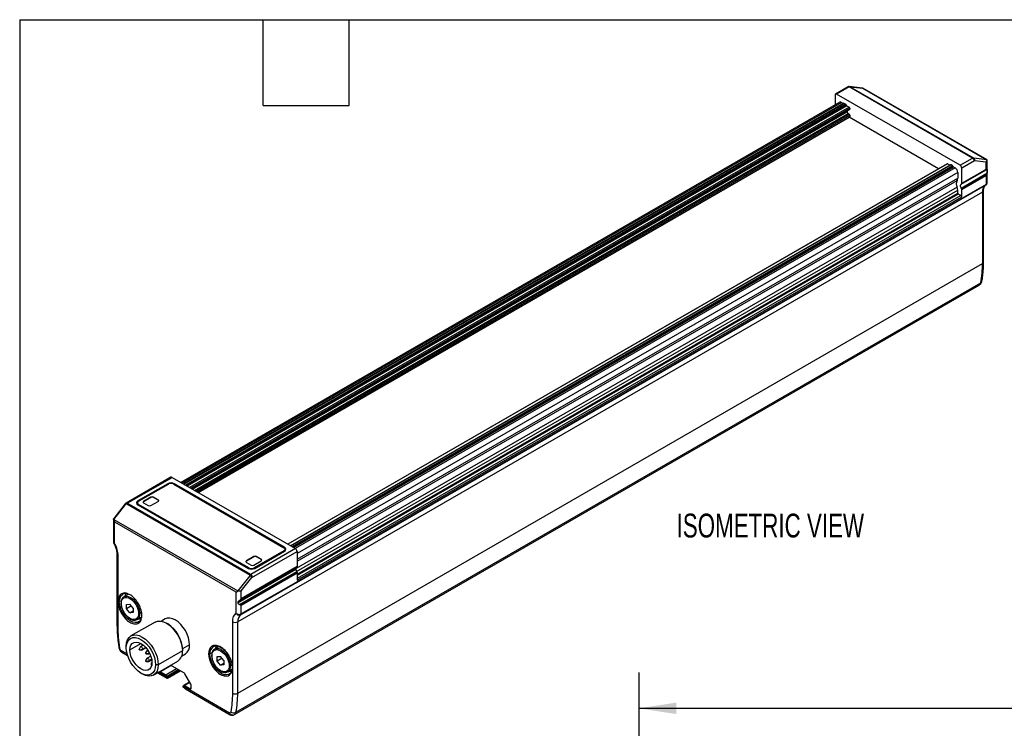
# Model space of a CAD drawing. Header units: millimetres. Extents: x 32 to 1365, y 32 to 1048.
# Tile 3 of 7: x 32 to 468, y 733 to 1048. Entities that reach past the tile are written whole.
import ezdxf

# ---------------------------------------------------------------- set-up
doc = ezdxf.new("R2010")
doc.units = ezdxf.units.MM
doc.header["$LTSCALE"] = 5
doc.layers.add('DIMENSIONS', color=140, linetype='Continuous', lineweight=25)
doc.layers.add('TEXT', color=140, linetype='Continuous', lineweight=25)
doc.styles.add('SLDTEXTSTYLE0', font='TXT', dxfattribs={"width": 0.7})
doc.dimstyles.new('SLDDIMSTYLE3', dxfattribs={"dimtxt": 10.790039, "dimasz": 16.51, "dimexe": 0, "dimexo": 0.0625, "dimgap": 2.69751, "dimtad": 0, "dimtih": 1, "dimtoh": 1, "dimlfac": 0.4, "dimrnd": 1e-09, "dimzin": 12, "dimdsep": 46, "dimtxsty": 'SLDTEXTSTYLE0', "dimsah": 1, "dimcen": 0.09, "dimadec": 0, "dimazin": 3, "dimtfac": 1, "dimtofl": 0, "dimtmove": 0, "dimatfit": 3, "dimfxl": 0, "dimfrac": 2, "dimtolj": 1, "dimtzin": 12, "dimarcsym": 0})

# ---------------------------------------------------------------- blocks, each defined once
blk = doc.blocks.new('_D_4')
at = {"layer": 'DIMENSIONS'}
for p, q in [((306.3, 584.29), (306.3, 758.06)), ((1043.95, 627.58), (1043.95, 758.06)), ((306.3, 742.18), (661.84, 742.18)), ((676.46, 742.18), (672.83, 742.18)), ((672.83, 742.18), (672.83, 725.03)), ((717.5, 742.18), (721.12, 742.18)), ((721.12, 742.18), (721.12, 725.03)), ((1043.95, 742.18), (732.12, 742.18)), ((672.83, 725.03), (676.46, 725.03)), ((721.12, 725.03), (717.5, 725.03))]:
    blk.add_line(p, q, dxfattribs=at)
for points in [[(306.3, 742.18), (322.81, 739.64), (322.81, 744.72)], [(1043.95, 742.18), (1027.44, 744.72), (1027.44, 739.64)]]:
    blk.add_solid(points, dxfattribs=at)
at = {"layer": 'DIMENSIONS', "char_height": 10.583, "attachment_point": 1, "style": 'SLDTEXTSTYLE0'}
for s, insert in [('295.1', (676.46, 758.24)), ('11.62', (676.46, 738.68))]:
    blk.add_mtext(s, dxfattribs=dict(at, insert=insert))

msp = doc.modelspace()

# ---------------------------------------------------------------- linework, layer by layer
for p, q in [((398.953, 1017.968), (393.408, 1014.767)), ((399.396, 1017.886), (393.908, 1014.718)), ((454.115, 986.297), (399.396, 1017.886)), ((405.349, 1017.41), (399.52, 1018.084)), ((454.418, 986.375), (399.699, 1017.964)), ((399.777, 1018.009), (405.466, 1017.351)), ((405.466, 1017.351), (460.42, 985.627)), ((460.624, 985.538), (405.489, 1017.367)), ((393.201, 1014.309), (393.201, 1009.886)), ((448.627, 983.129), (393.908, 1014.718)), ((395.273, 1011.082), (103.112, 842.421)), ((103.6, 842.139), (396.106, 1010.999)), ((396.817, 1010.588), (104.311, 841.728)), ((397.059, 1010.641), (104.386, 841.685)), ((104.484, 841.629), (397.226, 1010.625)), ((397.933, 1010.217), (105.191, 841.22)), ((105.596, 840.987), (398.161, 1009.881)), ((398.389, 1009.545), (106.001, 840.753)), ((399.465, 1008.924), (107.077, 840.132)), ((107.548, 839.86), (399.701, 1008.516)), ((396.106, 1010.999), (396.817, 1010.588)), ((397.226, 1010.625), (397.933, 1010.217)), ((398.389, 1009.545), (399.465, 1008.924)), ((399.701, 1008.516), (399.701, 1007.971)), ((399.701, 1007.971), (108.02, 839.587)), ((108.117, 839.531), (399.632, 1007.819)), ((108.373, 839.383), (398.522, 1006.883)), ((109.316, 838.839), (398.993, 1006.066)), ((399.465, 1005.794), (109.788, 838.567)), ((110.259, 838.295), (399.701, 1005.386)), ((399.701, 1004.69), (110.862, 837.947)), ((110.959, 837.89), (399.632, 1004.537)), ((398.522, 1007.178), (398.522, 1006.883)), ((398.993, 1006.066), (399.465, 1005.794)), ((439.082, 981.562), (399.458, 1004.437)), ((399.701, 1005.386), (399.701, 1004.69)), ((442.903, 983.768), (150.584, 815.016)), ((443.07, 983.751), (150.682, 814.959)), ((151.757, 814.338), (444.145, 983.13)), ((444.435, 983.292), (151.762, 814.335)), ((444.602, 983.275), (151.86, 814.279)), ((445.309, 982.867), (152.567, 813.871)), ((152.889, 813.685), (445.513, 982.613)), ((445.717, 982.359), (153.211, 813.499)), ((444.145, 983.13), (443.07, 983.751)), ((444.145, 983.13), (444.151, 983.127)), ((445.309, 982.867), (444.602, 983.275)), ((446.429, 981.949), (445.717, 982.359)), ((448.627, 983.129), (454.115, 986.297)), ((455.017, 985.186), (449.334, 981.905)), ((460.42, 985.627), (454.731, 986.285)), ((460.117, 984.597), (455.017, 985.186)), ((460.117, 981.352), (460.117, 984.597)), ((460.605, 981.244), (460.605, 985.417)), ((446.429, 981.949), (153.922, 813.088)), ((447.607, 979.907), (154.706, 810.819)), ((447.607, 979.907), (447.607, 977.393)), ((449.176, 974.755), (460.548, 981.32)), ((460.548, 979.469), (449.176, 972.905)), ((449.19, 972.879), (460.537, 979.429)), ((460.521, 979.375), (449.208, 972.844)), ((460.512, 979.347), (449.217, 972.826)), ((460.505, 979.325), (449.223, 972.812)), ((460.217, 981.33), (449.329, 975.045)), ((449.33, 975.057), (460.203, 981.333)), ((449.332, 975.072), (460.184, 981.337)), ((449.333, 975.103), (460.146, 981.345)), ((449.334, 975.127), (449.334, 981.905)), ((449.334, 975.127), (460.117, 981.352)), ((449.334, 972.351), (460.117, 978.576)), ((460.117, 978.576), (460.117, 974.674)), ((460.203, 981.333), (460.184, 981.337)), ((460.217, 981.33), (460.203, 981.333)), ((460.505, 979.325), (460.512, 979.347)), ((460.512, 979.347), (460.521, 979.375)), ((460.521, 979.375), (460.537, 979.429)), ((460.605, 975.347), (460.605, 981.244)), ((447.316, 973.37), (154.26, 804.192)), ((154.706, 808.304), (447.607, 977.393)), ((154.706, 807.518), (447.316, 976.438)), ((449.164, 968.068), (459.947, 974.293)), ((449.33, 975.057), (449.329, 975.045)), ((449.332, 975.072), (449.33, 975.057)), ((449.333, 975.103), (449.332, 975.072)), ((460.117, 974.674), (449.334, 968.448)), ((458.567, 971.197), (128.407, 780.599)), ((154.516, 802.881), (447.607, 972.079)), ((154.706, 801.701), (447.607, 970.789)), ((447.843, 970.381), (154.706, 801.157)), ((448.98, 969.724), (154.706, 799.844)), ((154.706, 799.027), (449.334, 969.112)), ((447.607, 970.789), (447.607, 972.079)), ((448.98, 969.724), (447.843, 970.381)), ((449.19, 972.879), (449.208, 972.844)), ((449.208, 972.844), (449.217, 972.826)), ((449.217, 972.826), (449.223, 972.812)), ((449.334, 969.112), (449.334, 972.351)), ((458.567, 971.197), (458.567, 939.488)), ((459.055, 940.168), (459.055, 971.877)), ((154.537, 797.983), (449.164, 968.068)), ((449.334, 968.448), (154.706, 798.363)), ((128.407, 748.89), (458.567, 939.488)), ((126.975, 739.403), (457.135, 930)), ((127.617, 740.407), (457.777, 931.004)), ((98.78, 844.682), (78.908, 833.21)), ((79.466, 833.194), (99.28, 844.633)), ((99.28, 844.633), (153.999, 813.044)), ((97.359, 841.856), (84.112, 834.209)), ((84.407, 834.039), (97.653, 841.686)), ((97.359, 841.856), (97.359, 841.516)), ((100.01, 841.686), (148.895, 813.465)), ((149.19, 813.636), (100.305, 841.856)), ((100.305, 841.856), (100.305, 841.516)), ((84.112, 834.209), (84.112, 833.809)), ((89.922, 835.862), (86.67, 833.985)), ((89.922, 835.726), (86.67, 833.848)), ((86.67, 833.985), (86.67, 833.848)), ((89.922, 835.862), (89.922, 835.726)), ((89.922, 832.107), (93.175, 833.985)), ((93.175, 834.665), (91.101, 835.862)), ((91.101, 835.726), (91.101, 835.862)), ((93.175, 834.529), (91.101, 835.726)), ((93.175, 834.665), (93.175, 834.529)), ((78.497, 832.848), (73.435, 826.418)), ((73.521, 825.974), (78.849, 832.741)), ((79.163, 832.922), (133.881, 801.333)), ((134.185, 801.605), (79.466, 833.194)), ((83.919, 833.359), (83.919, 832.678)), ((83.92, 832.636), (83.919, 832.678)), ((84.112, 832.508), (132.997, 804.288)), ((133.291, 804.458), (84.407, 832.678)), ((84.407, 832.338), (84.407, 832.678)), ((86.67, 833.304), (88.744, 832.107)), ((73.336, 826.125), (73.336, 821.68)), ((73.521, 825.974), (128.475, 794.25)), ((73.825, 824.885), (127.6, 793.841)), ((73.825, 815.39), (73.825, 824.885)), ((73.336, 820.492), (73.336, 815.794)), ((153.999, 813.044), (134.185, 801.605)), ((148.895, 812.105), (135.648, 804.458)), ((135.943, 804.288), (149.19, 811.935)), ((148.895, 812.105), (148.895, 811.765)), ((149.19, 813.636), (149.19, 813.235)), ((149.383, 812.105), (149.381, 812.062)), ((149.383, 812.105), (149.383, 812.785)), ((74.886, 810.534), (74.886, 778.825)), ((75.374, 790.419), (75.374, 809.854)), ((135.554, 809.519), (132.301, 807.642)), ((135.554, 809.383), (132.301, 807.506)), ((132.301, 807.642), (132.301, 807.506)), ((134.695, 800.268), (154.706, 811.82)), ((135.554, 809.519), (135.554, 809.383)), ((135.554, 805.764), (138.807, 807.642)), ((138.807, 808.322), (136.733, 809.519)), ((136.733, 809.383), (136.733, 809.519)), ((138.807, 808.186), (136.733, 809.383)), ((138.807, 808.322), (138.807, 808.186)), ((154.706, 811.82), (154.706, 805.042)), ((128.543, 789.095), (154.234, 803.926)), ((154.549, 804.67), (129.212, 790.044)), ((154.701, 804.96), (129.848, 790.612)), ((154.702, 804.972), (129.864, 790.633)), ((154.704, 804.987), (129.886, 790.66)), ((154.705, 805.018), (129.927, 790.714)), ((154.706, 805.042), (129.957, 790.755)), ((132.301, 806.961), (134.376, 805.764)), ((133.291, 804.146), (133.291, 804.458)), ((135.648, 804.146), (135.648, 804.458)), ((154.702, 804.972), (154.701, 804.96)), ((154.704, 804.987), (154.702, 804.972)), ((154.705, 805.018), (154.704, 804.987)), ((154.706, 805.042), (154.705, 805.018)), ((133.803, 801.016), (128.475, 794.25)), ((129.212, 788.193), (154.549, 802.82)), ((129.25, 788.182), (154.562, 802.794)), ((129.302, 788.166), (154.58, 802.759)), ((129.328, 788.158), (154.589, 802.741)), ((129.348, 788.152), (154.595, 802.727)), ((129.957, 787.979), (154.706, 802.266)), ((129.957, 794.25), (134.695, 800.268)), ((154.549, 802.82), (154.562, 802.794)), ((154.562, 802.794), (154.58, 802.759)), ((154.58, 802.759), (154.589, 802.741)), ((154.589, 802.741), (154.595, 802.727)), ((154.706, 802.266), (154.706, 799.027)), ((154.537, 797.983), (129.787, 783.695)), ((154.706, 798.363), (129.957, 784.077)), ((75.907, 789.544), (76.848, 790.087)), ((79.963, 792.838), (77.997, 791.703)), ((77.997, 791.703), (78.061, 791.739)), ((127.6, 793.841), (127.6, 784.346)), ((129.957, 790.755), (129.957, 794.25)), ((75.374, 778.145), (75.374, 788.598)), ((79.149, 788.309), (80.619, 788.441)), ((79.149, 786.349), (79.149, 788.309)), ((81.301, 787.592), (79.149, 786.349)), ((80.619, 784.521), (79.149, 786.349)), ((82.088, 786.612), (80.619, 788.441)), ((82.088, 786.612), (82.088, 784.653)), ((129.957, 784.077), (129.957, 787.979)), ((80.619, 784.521), (82.088, 785.37)), ((82.088, 784.653), (80.619, 784.521)), ((83.83, 781.599), (83.765, 781.563)), ((83.83, 781.599), (85.664, 782.658)), ((85.74, 784.675), (85.038, 784.27)), ((85.72, 782.569), (85.37, 781.576)), ((96.233, 781.823), (94.555, 780.854)), ((91.812, 780.473), (81.087, 774.282)), ((97.402, 779.637), (96.813, 779.977)), ((126.05, 780.599), (126.05, 761.164)), ((128.407, 748.89), (128.407, 780.599)), ((79.016, 769.023), (79.016, 769.704)), ((80.607, 768.105), (85.498, 770.929)), ((85.14, 769.38), (84.647, 768.434)), ((84.949, 768.184), (86.264, 768.445)), ((86.505, 770.227), (85.258, 769.507)), ((86.091, 768.063), (87.735, 769.012)), ((86.264, 768.445), (87.571, 769.2)), ((107.047, 770.408), (103.881, 768.58)), ((103.882, 768.411), (103.882, 767.731)), ((120.067, 769.59), (118.184, 768.503)), ((118.184, 768.503), (118.249, 768.539)), ((79.39, 766.3), (76.647, 767.884)), ((76.992, 767.121), (79.586, 765.623)), ((84.857, 768.071), (85.922, 768.025)), ((88.086, 767.679), (87.593, 766.734)), ((88.086, 764.276), (87.593, 763.331)), ((87.803, 766.37), (88.868, 766.324)), ((87.895, 766.483), (89.21, 766.744)), ((88.514, 767.985), (88.204, 767.806)), ((89.847, 765.352), (88.204, 764.404)), ((89.037, 766.363), (89.348, 766.542)), ((89.206, 766.822), (89.21, 766.744)), ((89.21, 766.744), (89.238, 766.76)), ((89.21, 763.342), (90.238, 763.935)), ((103.882, 767.731), (93.158, 761.539)), ((103.512, 765.337), (105.191, 766.306)), ((116.092, 766.343), (117.035, 766.887)), ((119.336, 765.11), (120.806, 765.241)), ((119.336, 763.15), (119.336, 765.11)), ((121.488, 764.392), (119.336, 763.15)), ((122.276, 763.413), (120.806, 765.241)), ((87.803, 762.968), (88.868, 762.922)), ((87.895, 763.08), (89.21, 763.342)), ((89.037, 762.96), (90.284, 763.68)), ((90.388, 762.428), (90.195, 762.316)), ((90.195, 761.161), (90.226, 761.108)), ((91.087, 756.961), (101.811, 763.152)), ((93.158, 761.539), (91.98, 761.539)), ((98.958, 761.143), (94.218, 758.406)), ((96.575, 757.045), (101.315, 759.782)), ((104.527, 757.928), (98.644, 761.324)), ((120.806, 761.322), (119.336, 763.15)), ((120.806, 761.322), (122.276, 762.17)), ((122.276, 761.453), (120.806, 761.322)), ((122.276, 763.413), (122.276, 761.453)), ((124.017, 758.399), (125.935, 759.507)), ((125.898, 761.459), (125.225, 761.07)), ((125.931, 761.284), (125.932, 759.572)), ((85.497, 757.797), (86.086, 757.457)), ((92.839, 757.973), (96.933, 755.609)), ((97.165, 756.039), (93.327, 758.255)), ((94.218, 758.406), (96.575, 757.045)), ((96.924, 755.614), (96.981, 755.647)), ((96.981, 755.647), (97.099, 755.579)), ((97.099, 755.579), (97.059, 755.556)), ((97.059, 755.556), (97.168, 755.546)), ((97.066, 756.458), (102.07, 759.346)), ((97.166, 756.026), (102.494, 759.102)), ((97.167, 755.994), (102.522, 759.086)), ((97.185, 755.86), (102.647, 759.013)), ((97.226, 755.54), (102.945, 758.841)), ((102.847, 758.898), (97.231, 755.655)), ((102.881, 758.878), (97.24, 755.622)), ((97.302, 755.584), (102.945, 758.841)), ((107.624, 752.846), (104.943, 757.488)), ((124.017, 758.399), (123.952, 758.364)), ((125.16, 757.72), (124.642, 757.317)), ((126.05, 759.343), (126.05, 748.89)), ((124.778, 740.099), (104.259, 751.944)), ((107.063, 753.818), (104.497, 752.336)), ((104.759, 751.157), (104.641, 751.225)), ((104.759, 751.157), (104.794, 751.136)), ((107.18, 753.614), (104.85, 752.268)), ((104.85, 752.268), (107.207, 750.908)), ((105.182, 750.847), (125.123, 739.336)), ((107.207, 750.908), (107.796, 751.248)), ((107.796, 751.248), (107.796, 752.265))]:
    msp.add_line(p, q)
at = {"flags": 128}
for points in [[(449.176, 972.905), (449.043, 973.183), (448.944, 973.467), (448.883, 973.747), (448.862, 974.011), (448.883, 974.252), (448.944, 974.461), (449.043, 974.631), (449.176, 974.755)], [(78.061, 791.739), (78.851, 791.967), (79.846, 791.868), (80.913, 791.414), (81.981, 790.636), (82.976, 789.585), (83.83, 788.335), (84.485, 786.97), (84.898, 785.584), (85.038, 784.27)], [(78.404, 791.938), (78.446, 792.152), (78.792, 793.115)], [(84.455, 780.516), (83.945, 780.297), (82.955, 780.191), (81.858, 780.426), (80.711, 780.989), (79.574, 781.851), (78.508, 782.966), (77.569, 784.275), (76.807, 785.71), (76.261, 787.195), (75.96, 788.65)], [(85.422, 781.583), (84.444, 781.763), (84.236, 781.834)], [(107.047, 770.408), (106.925, 771.905), (106.565, 773.485), (105.979, 775.088), (105.191, 776.651), (104.232, 778.115), (103.136, 779.423), (101.948, 780.525), (100.712, 781.379), (99.476, 781.952), (98.288, 782.222), (97.193, 782.178), (96.233, 781.823)], [(91.812, 780.473), (92.883, 780.87), (94.105, 780.919), (95.432, 780.617), (96.811, 779.978), (98.191, 779.025), (99.517, 777.794), (100.74, 776.334), (101.811, 774.7), (102.691, 772.955), (103.344, 771.166), (103.747, 769.402), (103.882, 767.731)], [(79.016, 769.704), (79.152, 771.218), (79.554, 772.518), (80.208, 773.552), (81.087, 774.282), (82.158, 774.679), (83.381, 774.728), (84.707, 774.426), (86.087, 773.787), (87.466, 772.834), (88.793, 771.603), (90.015, 770.143), (91.087, 768.509), (91.966, 766.764), (92.62, 764.975), (93.022, 763.211), (93.158, 761.539)], [(79.016, 769.023), (79.14, 770.412), (79.509, 771.603), (80.108, 772.551), (80.914, 773.22), (81.897, 773.584), (83.017, 773.629), (84.233, 773.352), (85.498, 772.766), (86.762, 771.892), (87.978, 770.765), (89.099, 769.426), (90.081, 767.928), (90.887, 766.329), (91.486, 764.689), (91.855, 763.072), (91.98, 761.539)], [(91.98, 761.539), (91.855, 760.151), (91.486, 758.96), (90.887, 758.012), (90.081, 757.343), (89.099, 756.979), (87.978, 756.934), (86.762, 757.21), (85.498, 757.796), (84.233, 758.67), (83.017, 759.798), (81.897, 761.137), (80.914, 762.635), (80.108, 764.234), (79.509, 765.874), (79.14, 767.491), (79.016, 769.023)], [(80.607, 768.105), (80.73, 769.291), (81.091, 770.276), (81.674, 771.01), (82.448, 771.457), (83.376, 771.595), (84.409, 771.416), (85.498, 770.929), (86.586, 770.159), (87.62, 769.145), (88.547, 767.937), (89.322, 766.595), (89.904, 765.188), (90.266, 763.785), (90.389, 762.458)], [(84.632, 768.366), (84.644, 768.429), (84.679, 768.469), (84.73, 768.479), (84.791, 768.457), (84.851, 768.409), (84.902, 768.339), (84.937, 768.26), (84.949, 768.184)], [(84.949, 768.184), (84.937, 768.121), (84.902, 768.081), (84.851, 768.071), (84.791, 768.092), (84.73, 768.141), (84.679, 768.21), (84.644, 768.289), (84.632, 768.366)], [(85.14, 769.38), (85.258, 769.507), (85.449, 769.544), (85.674, 769.466), (85.9, 769.284), (86.091, 769.026), (86.219, 768.731), (86.264, 768.445)], [(86.264, 768.445), (86.219, 768.21), (86.091, 768.063), (85.922, 768.025)], [(118.249, 768.539), (119.038, 768.767), (120.033, 768.669), (121.101, 768.215), (122.168, 767.436), (123.163, 766.386), (124.017, 765.136), (124.673, 763.771), (125.085, 762.384), (125.225, 761.07)], [(118.591, 768.738), (118.633, 768.952), (118.963, 769.884)], [(90.389, 762.458), (90.266, 761.272), (89.904, 760.287), (89.322, 759.553), (88.547, 759.105), (87.62, 758.968), (86.586, 759.147), (85.498, 759.634), (84.409, 760.403), (83.376, 761.418), (82.448, 762.626), (81.674, 763.967), (81.091, 765.375), (80.73, 766.777), (80.607, 768.105)], [(87.579, 766.665), (87.591, 766.728), (87.625, 766.768), (87.676, 766.778), (87.737, 766.757), (87.797, 766.708), (87.849, 766.639), (87.883, 766.56), (87.895, 766.483)], [(87.895, 766.483), (87.883, 766.42), (87.849, 766.38), (87.797, 766.37), (87.737, 766.391), (87.676, 766.44), (87.625, 766.509), (87.591, 766.588), (87.579, 766.665)], [(88.086, 767.679), (88.204, 767.806), (88.395, 767.843), (88.621, 767.765), (88.687, 767.722)], [(88.086, 764.276), (88.204, 764.404), (88.395, 764.441), (88.621, 764.362), (88.846, 764.18), (89.037, 763.923), (89.165, 763.628), (89.21, 763.342)], [(89.21, 766.744), (89.165, 766.51), (89.037, 766.363), (88.868, 766.324)], [(124.642, 757.317), (124.445, 757.215), (123.506, 756.99), (122.44, 757.105), (121.303, 757.555), (120.156, 758.317), (119.059, 759.349), (118.069, 760.597), (117.239, 761.996), (116.613, 763.472), (116.224, 764.947), (116.092, 766.343)], [(93.158, 761.539), (93.022, 760.025), (92.62, 758.725), (91.966, 757.691), (91.087, 756.961), (90.015, 756.564), (88.793, 756.516), (87.466, 756.817), (86.087, 757.456), (86.086, 757.457)], [(87.579, 763.263), (87.591, 763.326), (87.625, 763.365), (87.676, 763.375), (87.737, 763.354), (87.797, 763.306), (87.849, 763.236), (87.883, 763.157), (87.895, 763.08)], [(87.895, 763.08), (87.883, 763.018), (87.849, 762.978), (87.797, 762.968), (87.737, 762.989), (87.676, 763.038), (87.625, 763.107), (87.591, 763.186), (87.579, 763.263)], [(89.21, 763.342), (89.165, 763.107), (89.037, 762.96), (88.868, 762.922)], [(125.985, 761.401), (125.963, 761.378), (125.939, 761.338), (125.931, 761.297), (125.938, 761.258), (125.961, 761.222), (125.999, 761.19), (126.05, 761.164)], [(125.651, 758.382), (124.631, 758.564), (124.424, 758.634)]]:
    msp.add_lwpolyline(points, dxfattribs=at)
for centre, radius, start, end in [((393.632, 1014.379), 0.437, 50.79298, 189.21777), ((395.618, 1010.318), 0.838, 54.38242, 114.30712), ((396.932, 1010.773), 0.218, 238.2083, 264.76589), ((397.128, 1010.488), 0.168, 54.53278, 114.15676), ((397.649, 1009.778), 0.522, 11.32331, 57.06554), ((398.673, 1009.983), 0.522, 191.32331, 237.06554), ((399.189, 1008.492), 0.512, 2.60548, 57.39452), ((399.546, 1006.929), 1.025, 182.60548, 237.39452), ((399.189, 1005.362), 0.512, 2.60548, 57.39452), ((399.537, 1007.953), 0.164, 305.01333, 6.29885), ((399.533, 1004.674), 0.168, 305.84152, 5.47066), ((442.972, 983.615), 0.168, 54.38242, 114.30712), ((444.505, 983.142), 0.165, 53.8096, 114.87994), ((445.033, 982.436), 0.512, 20.22711, 57.36203), ((445.993, 982.79), 0.512, 200.22711, 237.36203), ((447.799, 981.835), 1.537, 2.60492, 57.38013), ((445.048, 979.791), 2.561, 2.60548, 57.39452), ((450.007, 974.904), 3.097, 150.30909, 209.69091), ((446.147, 977.317), 1.463, 323.08002, 2.97386), ((444.266, 972.003), 3.342, 1.30063, 24.13494), ((461.991, 971.526), 3.44, 126.46018, 185.50028), ((448.119, 970.813), 0.512, 182.60548, 237.39452), ((448.566, 969.077), 0.768, 2.60548, 57.39452), ((458.22, 971.962), 0.841, 294.42404, 353.7407), ((415.073, 939.262), 43.495, 349.05581, 0.29695), ((458.221, 940.251), 0.838, 294.37466, 354.3052), ((456.355, 931.206), 1.436, 302.89218, 351.933), ((457.358, 931.826), 0.922, 297.0209, 347.83846), ((98.987, 844.224), 0.503, 54.37926, 114.30628), ((98.832, 839.013), 3.202, 62.60967, 117.39033), ((98.832, 839.411), 2.562, 62.60967, 117.39033), ((84.435, 833.359), 0.91, 110.78342, 249.21658), ((84.665, 833.359), 0.728, 110.78342, 249.21658), ((86.862, 833.443), 0.449, 115.4505, 162.75492), ((86.799, 833.644), 0.364, 110.78342, 249.21658), ((90.511, 834.725), 1.281, 62.60967, 117.39033), ((90.511, 834.589), 1.281, 62.60967, 117.39033), ((93.046, 834.325), 0.364, 290.78342, 69.21658), ((92.982, 834.124), 0.449, 17.24508, 64.5495), ((84.619, 832.456), 1.175, 126.4821, 151.42019), ((89.333, 833.244), 1.281, 242.60967, 297.39033), ((148.637, 812.785), 0.728, 290.78342, 69.21658), ((148.867, 812.785), 0.91, 290.78342, 69.21658), ((148.683, 811.883), 1.175, 28.57981, 53.5179), ((153.171, 811.75), 1.537, 2.60474, 57.38014), ((75.703, 810.604), 0.819, 184.44791, 246.35521), ((132.494, 807.101), 0.449, 115.4505, 162.75492), ((132.431, 807.302), 0.364, 110.78342, 249.21658), ((136.143, 808.382), 1.281, 62.60967, 117.39033), ((136.143, 808.246), 1.281, 62.60967, 117.39033), ((138.678, 807.982), 0.364, 290.78342, 69.21658), ((138.614, 807.781), 0.449, 17.24508, 64.5495), ((134.47, 807.131), 3.202, 242.60967, 297.39033), ((134.47, 806.732), 2.562, 242.60967, 297.39033), ((134.965, 806.901), 1.281, 242.60967, 297.39033), ((155.091, 804.003), 0.86, 129.10524, 185.08389), ((156.608, 804.002), 2.375, 181.83887, 209.8689), ((75.708, 790.881), 0.57, 234.22103, 296.27984), ((79.085, 790.164), 3.131, 123.17781, 176.23075), ((78.75, 790.108), 3.011, 70.4723, 117.25411), ((75.606, 789.305), 0.744, 251.82478, 298.40801), ((76.876, 788.884), 0.212, 187.47402, 245.4685), ((82.273, 783.912), 2.788, 303.93673, 7.37545), ((84.743, 784.838), 0.64, 242.60967, 297.39033), ((131.831, 780.929), 3.44, 126.46018, 185.50028), ((75.72, 778.908), 0.838, 185.6948, 245.62534), ((89.809, 767.77), 14.088, 2.60583, 57.38879), ((127.229, 782.874), 2.562, 242.60967, 297.39033), ((76.247, 769.629), 0.6, 197.4664, 259.78746), ((102.657, 769.923), 4.416, 305.01333, 6.29885), ((119.54, 766.737), 3.471, 125.02928, 186.52622), ((77.44, 767.783), 0.799, 172.74417, 235.94365), ((99.126, 767.125), 4.795, 304.05635, 7.25583), ((115.797, 766.911), 0.64, 242.60967, 297.39033), ((117.064, 765.685), 0.212, 187.47402, 245.4685), ((90.409, 761.935), 0.428, 92.86839, 190.36173), ((91.43, 761.907), 1.443, 181.9565, 211.14373), ((122.461, 760.712), 2.788, 303.93673, 7.37545), ((124.931, 761.639), 0.64, 242.60967, 297.39033), ((126.177, 759.553), 0.245, 174.93515, 238.87912), ((94.771, 759.324), 1.072, 220.98388, 238.90669), ((95.895, 755.979), 1.265, 22.24847, 57.49736), ((97.215, 756.099), 0.565, 239.05741, 253.9818), ((103.891, 756.908), 1.202, 28.85557, 58.04537), ((106.595, 752.224), 1.202, 1.95646, 31.14377), ((127.229, 751.165), 2.562, 242.60967, 297.39033), ((84.913, 748.665), 43.495, 349.05581, 0.29695), ((125.594, 740.008), 0.821, 173.69563, 235.04703), ((126.657, 742.385), 2.199, 231.35226, 295.87861), ((126.196, 740.608), 1.435, 302.78489, 351.93846)]:
    msp.add_arc(centre, radius, start, end)
for points, knots in [([(399.44, 1018.076), (399.376, 1018.07), (399.258, 1018.057), (399.125, 1018.023), (399.048, 1018.001), (398.987, 1017.982), (398.967, 1017.974), (398.953, 1017.968)], [0, 0, 0, 0, 0.2939718, 0.5433922, 0.6579382, 0.7699816, 1, 1, 1, 1]), ([(399.396, 1017.886), (399.367, 1017.901), (399.308, 1017.934), (399.224, 1017.967), (399.145, 1017.99), (399.072, 1017.998), (399.006, 1017.992), (398.971, 1017.976), (398.953, 1017.968)], [0, 0, 0, 0, 0.1579969, 0.3192191, 0.4838573, 0.6520902, 0.8240855, 1, 1, 1, 1]), ([(399.433, 1018.061), (399.465, 1018.07), (399.583, 1018.103), (399.696, 1018.048), (399.777, 1018.009)], [0, 0, 0, 0, 0.2725565, 1, 1, 1, 1]), ([(399.699, 1017.964), (399.668, 1017.981), (399.659, 1017.997), (399.688, 1018.013), (399.726, 1018.015), (399.777, 1018.009)], [0, 0, 0, 0, 0.5, 0.5, 1, 1, 1, 1]), ([(455.017, 985.186), (455.008, 985.216), (454.99, 985.274), (454.952, 985.365), (454.909, 985.452), (454.862, 985.535), (454.814, 985.611), (454.765, 985.681), (454.718, 985.744), (454.631, 985.855), (454.493, 986.007), (454.299, 986.179), (454.175, 986.258), (454.115, 986.297)], [0, 0, 0, 0, 0.0814671, 0.1577432, 0.2288298, 0.2947293, 0.3554449, 0.4109811, 0.461344, 0.5065424, 0.6781913, 0.842449, 1, 1, 1, 1]), ([(454.731, 986.285), (454.68, 986.291), (454.616, 986.304), (454.5, 986.337), (454.448, 986.357), (454.418, 986.375)], [0, 0, 0, 0, 0.5, 0.5, 1, 1, 1, 1]), ([(454.731, 986.285), (454.886, 986.196), (455.006, 986.025), (455.112, 985.619), (455.097, 985.385), (455.017, 985.186)], [0, 0, 0, 0, 0.5, 0.5, 1, 1, 1, 1]), ([(460.117, 984.597), (460.155, 984.63), (460.228, 984.694), (460.319, 984.793), (460.392, 984.884), (460.449, 984.967), (460.493, 985.041), (460.548, 985.15), (460.595, 985.289), (460.613, 985.446), (460.591, 985.522), (460.58, 985.559)], [0, 0, 0, 0, 0.1055092, 0.2021929, 0.2900523, 0.3690898, 0.4393095, 0.5007174, 0.6775384, 0.843849, 1, 1, 1, 1]), ([(460.346, 978.95), (460.345, 978.947), (460.318, 978.895), (460.248, 978.768), (460.166, 978.649), (460.117, 978.576)], [0, 0, 0, 0, 0.02177046, 0.40663031, 1, 1, 1, 1]), ([(460.184, 981.337), (460.178, 981.34), (460.167, 981.346), (460.153, 981.346), (460.146, 981.345)], [0, 0, 0, 0, 0.5218693, 1, 1, 1, 1]), ([(460.419, 981.303), (460.391, 981.305), (460.331, 981.309), (460.256, 981.323), (460.217, 981.33)], [0, 0, 0, 0, 0.4812699, 1, 1, 1, 1]), ([(460.505, 979.325), (460.484, 979.266), (460.439, 979.14), (460.378, 979.016), (460.346, 978.95)], [0, 0, 0, 0, 0.4692644, 1, 1, 1, 1]), ([(460.548, 981.32), (460.531, 981.314), (460.496, 981.302), (460.446, 981.303), (460.419, 981.303)], [0, 0, 0, 0, 0.4749616, 1, 1, 1, 1]), ([(460.548, 981.32), (460.558, 981.323), (460.577, 981.331), (460.594, 981.325), (460.603, 981.305), (460.606, 981.27), (460.604, 981.195), (460.593, 981.048), (460.587, 980.832), (460.589, 980.635), (460.594, 980.476), (460.6, 980.309), (460.605, 980.119), (460.606, 979.908), (460.593, 979.68), (460.563, 979.54), (460.548, 979.469)], [0, 0, 0, 0, 0.0515311, 0.1017647, 0.1512888, 0.2007172, 0.2506672, 0.3744135, 0.499894, 0.5622215, 0.625079, 0.6881897, 0.7502401, 0.8328494, 0.9151693, 1, 1, 1, 1]), ([(449.329, 975.045), (449.321, 974.979), (449.304, 974.921), (449.278, 974.872), (449.252, 974.822), (449.218, 974.783), (449.176, 974.755)], [0, 0, 0, 0, 0.5, 0.5, 0.5, 1, 1, 1, 1]), ([(459.065, 971.869), (459.062, 971.938), (459.048, 972.28), (459.121, 972.801), (459.271, 973.4), (459.496, 973.853), (459.725, 974.147), (459.894, 974.243), (459.968, 974.286)], [0, 0, 0, 0, 0.04758423, 0.23593578, 0.42641518, 0.62268481, 0.8354171, 1, 1, 1, 1]), ([(459.947, 974.293), (459.947, 974.293), (459.948, 974.293), (459.948, 974.293), (460.056, 974.357), (460.117, 974.495), (460.117, 974.673), (460.117, 974.673), (460.117, 974.674), (460.117, 974.674)], [-0.0023294, -0.0023294, -0.0023294, -0.0023294, 0, 0, 0, 1, 1, 1, 1.00249, 1.00249, 1.00249, 1.00249]), ([(460.066, 974.373), (460.159, 974.452), (460.338, 974.604), (460.504, 974.895), (460.592, 975.176), (460.601, 975.354), (460.605, 975.436)], [0, 0, 0, 0, 0.2894673, 0.5576327, 0.7952805, 1, 1, 1, 1]), ([(460.117, 974.674), (460.253, 974.777), (460.458, 974.933), (460.586, 975.211), (460.598, 975.361), (460.604, 975.436)], [0, 0, 0, 0, 0.4926352, 0.7467788, 1, 1, 1, 1]), ([(449.223, 972.812), (449.259, 972.733), (449.286, 972.655), (449.305, 972.576), (449.324, 972.497), (449.334, 972.422), (449.334, 972.351)], [0, 0, 0, 0, 0.5, 0.5, 0.5, 1, 1, 1, 1]), ([(458.234, 931.637), (458.354, 932.228), (458.664, 933.754), (458.927, 936.378), (459.073, 938.64), (459.044, 939.942), (459.039, 940.177)], [0, 0, 0, 0, 0.2217093, 0.5724835, 0.9229214, 1, 1, 1, 1]), ([(457.116, 930.028), (457.208, 930.071), (457.566, 930.238), (457.97, 930.795), (458.227, 931.321), (458.25, 931.608), (458.252, 931.625)], [0, 0, 0, 0, 0.1488494, 0.5772911, 0.9743247, 1, 1, 1, 1]), ([(78.908, 833.21), (78.867, 833.184), (78.786, 833.133), (78.674, 833.037), (78.572, 832.94), (78.525, 832.88), (78.501, 832.85)], [0, 0, 0, 0, 0.2680337, 0.5144572, 0.7529249, 1, 1, 1, 1]), ([(78.849, 832.741), (78.777, 832.778), (78.635, 832.853), (78.52, 832.879), (78.512, 832.847), (78.509, 832.838)], [0, 0, 0, 0, 0.41747351, 0.83494703, 1, 1, 1, 1]), ([(79.163, 832.922), (79.154, 832.926), (79.136, 832.933), (79.101, 832.931), (79.062, 832.918), (79.003, 832.888), (78.926, 832.831), (78.875, 832.772), (78.849, 832.741)], [0, 0, 0, 0, 0.08583, 0.1759767, 0.2794135, 0.4022347, 0.6822456, 1, 1, 1, 1]), ([(78.908, 833.21), (78.934, 833.223), (78.984, 833.249), (79.065, 833.272), (79.146, 833.281), (79.228, 833.278), (79.309, 833.262), (79.389, 833.235), (79.44, 833.207), (79.466, 833.194)], [0, 0, 0, 0, 0.15101021, 0.29913059, 0.44445857, 0.58709732, 0.72715592, 0.86474963, 1, 1, 1, 1]), ([(73.361, 825.925), (73.349, 826.009), (73.323, 826.19), (73.362, 826.345), (73.431, 826.407), (73.439, 826.414)], [0, 0, 0, 0, 0.433092, 0.931983, 1, 1, 1, 1]), ([(73.361, 825.925), (73.369, 825.886), (73.385, 825.805), (73.421, 825.678), (73.469, 825.54), (73.538, 825.372), (73.649, 825.148), (73.76, 824.982), (73.825, 824.885)], [0, 0, 0, 0, 0.1105027, 0.2305063, 0.3600885, 0.4993112, 0.7065266, 1, 1, 1, 1]), ([(73.34, 821.68), (73.34, 821.611), (73.339, 821.407), (73.356, 821.071), (73.355, 820.736), (73.331, 820.53), (73.338, 820.496), (73.339, 820.492)], [0, 0, 0, 0, 0.1321552, 0.3931742, 0.6729104, 0.9600028, 1, 1, 1, 1]), ([(73.337, 815.883), (73.337, 815.881), (73.315, 815.778), (73.426, 815.583), (73.692, 815.454), (73.825, 815.39)], [0, 0, 0, 0, 0.00564889, 0.5021302, 1, 1, 1, 1]), ([(73.336, 815.882), (73.343, 815.795), (73.355, 815.633), (73.423, 815.493), (73.455, 815.428)], [0, 0, 0, 0, 0.535626, 1, 1, 1, 1]), ([(73.356, 815.601), (73.589, 815.168), (73.915, 814.56), (74.284, 813.641), (74.543, 812.869), (74.752, 811.988), (74.872, 811.194), (74.875, 810.738), (74.877, 810.542)], [0, 0, 0, 0, 0.2513236, 0.353344, 0.5200972, 0.6892337, 0.8661505, 1, 1, 1, 1]), ([(73.482, 815.441), (73.488, 815.419), (73.504, 815.361), (73.701, 815.379), (73.825, 815.39)], [0, 0, 0, 0, 0.375186, 1, 1, 1, 1]), ([(154.701, 804.96), (154.696, 804.927), (154.686, 804.864), (154.653, 804.783), (154.608, 804.716), (154.569, 804.686), (154.549, 804.67)], [0, 0, 0, 0, 0.2536819, 0.5007548, 0.7474432, 1, 1, 1, 1]), ([(133.803, 801.016), (133.819, 801.039), (133.851, 801.081), (133.886, 801.147), (133.908, 801.209), (133.917, 801.263), (133.91, 801.308), (133.891, 801.325), (133.881, 801.333)], [0, 0, 0, 0, 0.214888, 0.4126338, 0.59816, 0.7566533, 0.884538, 1, 1, 1, 1]), ([(134.695, 800.268), (134.616, 800.375), (134.473, 800.518), (134.143, 800.795), (133.957, 800.927), (133.803, 801.016)], [0, 0, 0, 0, 0.5, 0.5, 1, 1, 1, 1]), ([(134.185, 801.605), (134.214, 801.587), (134.273, 801.55), (134.356, 801.475), (134.436, 801.387), (134.509, 801.285), (134.574, 801.171), (134.639, 801.024), (134.697, 800.825), (134.734, 800.556), (134.709, 800.37), (134.695, 800.268)], [0, 0, 0, 0, 0.0781504, 0.1578977, 0.2393358, 0.3225534, 0.4076333, 0.494653, 0.626455, 0.7949133, 1, 1, 1, 1]), ([(154.595, 802.727), (154.612, 802.687), (154.646, 802.608), (154.68, 802.49), (154.702, 802.375), (154.705, 802.303), (154.706, 802.266)], [0, 0, 0, 0, 0.2536821, 0.5007546, 0.7474426, 1, 1, 1, 1]), ([(75.374, 788.598), (75.361, 788.693), (75.334, 788.881), (75.31, 789.157), (75.297, 789.426), (75.297, 789.686), (75.31, 789.939), (75.334, 790.184), (75.361, 790.34), (75.374, 790.419)], [0, 0, 0, 0, 0.1440107, 0.2868702, 0.4290342, 0.5709658, 0.7131298, 0.8559893, 1, 1, 1, 1]), ([(79.687, 792.963), (79.498, 793.057), (78.626, 793.49), (77.241, 793.298), (75.869, 792.343), (75.535, 791.045), (75.374, 790.419)], [0, 0, 0, 0, 0.086564, 0.3982259, 0.7098877, 1, 1, 1, 1]), ([(78.075, 791.734), (77.864, 791.599), (77.433, 791.325), (76.995, 790.647), (76.745, 789.847), (76.644, 789.222), (76.674, 788.858), (76.679, 788.806)], [0, 0, 0, 0, 0.240132, 0.4916092, 0.734037, 0.9616107, 1, 1, 1, 1]), ([(76.789, 788.692), (76.789, 791.133), (78.505, 792.124), (82.733, 789.683), (84.449, 786.711), (84.449, 784.27)], [0, 0, 0, 0, 0.5, 0.5, 1, 1, 1, 1]), ([(85.734, 782.335), (85.816, 782.684), (86.047, 783.664), (85.66, 785.836), (84.61, 788.452), (82.95, 790.777), (81.202, 792.386), (80.13, 792.795), (79.687, 792.963)], [0, 0, 0, 0, 0.1022162, 0.2873195, 0.4861722, 0.6850249, 0.8701281, 1, 1, 1, 1]), ([(127.6, 793.841), (127.638, 793.851), (127.708, 793.868), (127.815, 793.898), (127.911, 793.925), (128.05, 793.966), (128.235, 794.023), (128.41, 794.075), (128.491, 794.099)], [0, 0, 0, 0, 0.1576244, 0.2936686, 0.4081329, 0.5010202, 0.7696282, 1, 1, 1, 1]), ([(129.957, 794.25), (129.917, 794.238), (129.845, 794.217), (129.74, 794.195), (129.617, 794.173), (129.47, 794.154), (129.255, 794.135), (129.01, 794.121), (128.739, 794.112), (128.571, 794.103), (128.491, 794.099)], [0, 0, 0, 0, 0.1044095, 0.1877565, 0.2500366, 0.3827238, 0.5006614, 0.6830749, 0.848885, 1, 1, 1, 1]), ([(128.543, 789.095), (128.544, 789.134), (128.547, 789.21), (128.569, 789.321), (128.605, 789.427), (128.655, 789.529), (128.733, 789.649), (128.849, 789.78), (129.017, 789.92), (129.146, 790.002), (129.212, 790.044)], [0, 0, 0, 0, 0.10276574, 0.20308158, 0.30207098, 0.40090254, 0.50075013, 0.66588114, 0.8304321, 1, 1, 1, 1]), ([(129.212, 790.044), (129.267, 790.079), (129.384, 790.154), (129.489, 790.245), (129.544, 790.293)], [0, 0, 0, 0, 0.4735661, 1, 1, 1, 1]), ([(129.544, 790.293), (129.547, 790.296), (129.596, 790.34), (129.702, 790.442), (129.795, 790.551), (129.848, 790.612)], [0, 0, 0, 0, 0.0279475, 0.4474191, 1, 1, 1, 1]), ([(129.886, 790.66), (129.893, 790.67), (129.905, 790.69), (129.92, 790.706), (129.927, 790.714)], [0, 0, 0, 0, 0.5329511, 1, 1, 1, 1]), ([(75.374, 788.598), (75.536, 787.789), (75.87, 786.111), (77.236, 783.527), (79.041, 781.392), (81.021, 780.008), (82.956, 779.469), (84.578, 779.929), (85.567, 780.994), (85.696, 782.03), (85.734, 782.335)], [0, 0, 0, 0, 0.1291171, 0.267825, 0.4065329, 0.53565, 0.6647671, 0.803475, 0.9421829, 1, 1, 1, 1]), ([(76.675, 788.858), (76.686, 788.545), (76.706, 787.967), (76.895, 787.124), (77.14, 786.352), (77.444, 785.613), (77.712, 785.122), (77.844, 784.879)], [0, 0, 0, 0, 0.2466802, 0.4563288, 0.6229133, 0.8140373, 1, 1, 1, 1]), ([(129.212, 788.193), (129.172, 788.207), (129.093, 788.234), (128.983, 788.294), (128.883, 788.366), (128.794, 788.451), (128.681, 788.592), (128.568, 788.809), (128.551, 788.999), (128.543, 789.095)], [0, 0, 0, 0, 0.10309, 0.2035835, 0.302657, 0.4015385, 0.501463, 0.7484152, 1, 1, 1, 1]), ([(129.671, 788.056), (129.617, 788.071), (129.515, 788.101), (129.401, 788.136), (129.348, 788.152)], [0, 0, 0, 0, 0.530649, 1, 1, 1, 1]), ([(129.957, 787.979), (129.92, 787.988), (129.854, 788.004), (129.759, 788.03), (129.7, 788.047), (129.673, 788.055), (129.671, 788.056)], [0, 0, 0, 0, 0.4188354, 0.7449608, 0.9783618, 1, 1, 1, 1]), ([(77.844, 784.879), (78.086, 784.494), (78.426, 783.954), (79.012, 783.256), (79.531, 782.722), (80.175, 782.192), (80.86, 781.758), (81.574, 781.447), (82.302, 781.276), (83.018, 781.298), (83.525, 781.395), (83.734, 781.555), (83.751, 781.568)], [0, 0, 0, 0, 0.1533406, 0.2148791, 0.3155731, 0.4176666, 0.5250753, 0.6353007, 0.7482549, 0.8649228, 0.9886943, 1, 1, 1, 1]), ([(84.449, 784.27), (84.449, 783.395), (84.224, 782.67), (83.382, 781.701), (82.784, 781.479), (81.385, 781.618), (80.614, 781.975), (79.128, 783.174), (78.446, 783.989), (77.91, 784.917)], [0, 0, 0, 0, 0.25, 0.25, 0.5, 0.5, 0.75, 0.75, 1, 1, 1, 1]), ([(85.37, 781.576), (85.348, 781.509), (85.177, 780.987), (84.791, 780.736), (84.454, 780.516)], [0, 0, 0, 0, 0.1287961, 1, 1, 1, 1]), ([(127.6, 784.346), (127.643, 784.313), (127.724, 784.252), (127.849, 784.176), (127.96, 784.117), (128.054, 784.072), (128.216, 784.004), (128.452, 783.929), (128.78, 783.869), (129.106, 783.853), (129.424, 783.885), (129.716, 783.957), (129.877, 784.037), (129.957, 784.077)], [0, 0, 0, 0, 0.068703, 0.1281199, 0.1782478, 0.2190844, 0.2506277, 0.3828283, 0.5002544, 0.6286001, 0.7545825, 0.8783354, 1, 1, 1, 1]), ([(127.6, 784.346), (127.86, 784.013), (128.235, 783.743), (128.835, 783.553), (129.043, 783.524), (129.438, 783.549), (129.627, 783.603), (129.787, 783.695)], [0, 0, 0, 0, 0.5, 0.5, 0.75, 0.75, 1, 1, 1, 1]), ([(129.787, 783.695), (129.839, 783.727), (129.883, 783.777), (129.942, 783.909), (129.957, 783.991), (129.957, 784.077)], [0, 0, 0, 0, 0.5, 0.5, 1, 1, 1, 1]), ([(74.903, 778.816), (74.907, 777.993), (74.916, 776.115), (75.178, 773.068), (75.437, 770.763), (75.664, 769.539), (75.681, 769.45)], [0, 0, 0, 0, 0.27342888, 0.6234035, 0.97245938, 1, 1, 1, 1]), ([(75.679, 769.453), (75.682, 769.423), (75.705, 769.199), (75.851, 768.704), (76.07, 768.267), (76.196, 768.013)], [0, 0, 0, 0, 0.0592983, 0.4533365, 1, 1, 1, 1]), ([(124.308, 765.781), (124.245, 765.908), (123.752, 766.896), (122.35, 768.354), (120.411, 769.759), (118.471, 770.288), (116.83, 769.849), (115.709, 768.485), (115.57, 767.04), (115.503, 766.343)], [0, 0, 0, 0, 0.024802, 0.1931553, 0.349868, 0.5065807, 0.674934, 0.8432873, 1, 1, 1, 1]), ([(118.262, 768.534), (118.052, 768.4), (117.62, 768.125), (117.182, 767.447), (116.932, 766.648), (116.832, 766.023), (116.862, 765.659), (116.866, 765.606)], [0, 0, 0, 0, 0.240132, 0.4916092, 0.734037, 0.9616107, 1, 1, 1, 1]), ([(116.976, 765.492), (116.976, 767.933), (118.692, 768.925), (122.92, 766.484), (124.636, 763.511), (124.636, 761.07)], [0, 0, 0, 0, 0.5, 0.5, 1, 1, 1, 1]), ([(117.564, 769.559), (117.728, 769.649), (118.094, 769.853), (118.793, 769.911), (119.597, 769.793), (120.427, 769.485), (121.251, 769.018), (122.049, 768.415), (122.74, 767.762), (123.344, 767.081), (123.925, 766.33), (124.285, 765.742), (124.49, 765.408)], [0, 0, 0, 0, 0.09754424, 0.21846801, 0.33074047, 0.43929476, 0.54488943, 0.64528122, 0.74429826, 0.81737486, 0.89633882, 1, 1, 1, 1]), ([(76.196, 768.013), (76.392, 767.725), (76.666, 767.322), (77.029, 766.955), (77.166, 766.86), (77.195, 766.84)], [0, 0, 0, 0, 0.66583138, 0.93021081, 1, 1, 1, 1]), ([(76.514, 767.588), (76.499, 767.602), (76.457, 767.641), (76.572, 767.789), (76.647, 767.884)], [0, 0, 0, 0, 0.3556038, 1, 1, 1, 1]), ([(76.493, 767.572), (76.498, 767.563), (76.595, 767.379), (76.778, 767.21), (76.979, 767.135), (76.996, 767.129)], [0, 0, 0, 0, 0.0468617, 0.9236566, 1, 1, 1, 1]), ([(115.503, 766.343), (115.503, 764.798), (116.008, 763.018), (117.829, 759.701), (119.076, 758.288), (121.745, 756.517), (123.068, 756.225), (125.16, 756.945), (125.851, 757.93), (126.05, 759.343)], [0, 0, 0, 0, 0.25, 0.25, 0.5, 0.5, 0.75, 0.75, 1, 1, 1, 1]), ([(116.862, 765.658), (116.873, 765.346), (116.894, 764.768), (117.083, 763.924), (117.327, 763.153), (117.631, 762.414), (117.899, 761.922), (118.031, 761.679)], [0, 0, 0, 0, 0.2466802, 0.4563288, 0.6229133, 0.8140373, 1, 1, 1, 1]), ([(126.05, 761.164), (125.899, 761.979), (125.608, 763.541), (124.729, 765.057), (124.308, 765.781)], [0, 0, 0, 0, 0.5219164, 1, 1, 1, 1]), ([(124.49, 765.408), (124.727, 764.963), (125.06, 764.34), (125.431, 763.396), (125.681, 762.605), (125.861, 761.855), (125.904, 761.43), (125.918, 761.29)], [0, 0, 0, 0, 0.3274487, 0.4589385, 0.6743459, 0.8931269, 1, 1, 1, 1]), ([(118.031, 761.679), (118.274, 761.294), (118.613, 760.754), (119.199, 760.056), (119.718, 759.522), (120.362, 758.992), (121.047, 758.558), (121.761, 758.247), (122.49, 758.076), (123.206, 758.099), (123.712, 758.196), (123.921, 758.355), (123.939, 758.369)], [0, 0, 0, 0, 0.15334063, 0.21487914, 0.31557305, 0.41766655, 0.52507532, 0.6353007, 0.74825488, 0.86492283, 0.98869427, 1, 1, 1, 1]), ([(124.636, 761.07), (124.636, 760.195), (124.411, 759.47), (123.57, 758.501), (122.971, 758.28), (121.572, 758.418), (120.802, 758.775), (119.316, 759.974), (118.633, 760.79), (118.098, 761.717)], [0, 0, 0, 0, 0.25, 0.25, 0.5, 0.5, 0.75, 0.75, 1, 1, 1, 1]), ([(125.918, 759.584), (125.903, 759.435), (125.879, 759.193), (125.807, 759), (125.779, 758.925)], [0, 0, 0, 0, 0.6117002, 1, 1, 1, 1]), ([(126.05, 761.164), (126.064, 761.07), (126.092, 760.882), (126.119, 760.607), (126.132, 760.34), (126.132, 760.079), (126.119, 759.826), (126.092, 759.579), (126.064, 759.422), (126.05, 759.343)], [0, 0, 0, 0, 0.1440107, 0.2868702, 0.4290342, 0.5709658, 0.7131298, 0.8559893, 1, 1, 1, 1]), ([(96.924, 755.614), (96.908, 755.625), (96.877, 755.645), (96.854, 755.67), (96.851, 755.686), (96.865, 755.692), (96.892, 755.688), (96.931, 755.674), (96.964, 755.656), (96.981, 755.647)], [0, 0, 0, 0, 0.1787383, 0.34295, 0.4998141, 0.6256867, 0.7506121, 0.8763027, 1, 1, 1, 1]), ([(97.066, 756.458), (97.105, 756.365), (97.133, 756.273), (97.161, 756.127), (97.164, 756.074), (97.165, 756.039)], [0, 0, 0, 0, 0.5, 0.5, 0.94141172, 0.94141172, 0.94141172, 0.94141172]), ([(97.24, 755.622), (97.242, 755.613), (97.246, 755.591), (97.246, 755.565), (97.237, 755.547), (97.218, 755.534), (97.178, 755.537), (97.124, 755.566), (97.099, 755.579)], [0, 0, 0, 0, 0.1014133, 0.2508763, 0.3933906, 0.5012365, 0.7691557, 1, 1, 1, 1]), ([(97.167, 755.994), (97.169, 755.972), (97.174, 755.926), (97.182, 755.882), (97.185, 755.86)], [0, 0, 0, 0, 0.5000051, 1, 1, 1, 1]), ([(125.779, 758.925), (125.732, 758.769), (125.611, 758.368), (125.374, 757.954), (125.156, 757.757), (125.088, 757.695)], [0, 0, 0, 0, 0.3042949, 0.7816455, 1, 1, 1, 1]), ([(104.259, 751.944), (104.26, 751.977), (104.264, 752.026), (104.291, 752.139), (104.319, 752.201), (104.359, 752.247)], [0.05869836, 0.05869836, 0.05869836, 0.05869836, 0.5, 0.5, 1, 1, 1, 1]), ([(104.302, 751.573), (104.293, 751.605), (104.274, 751.67), (104.265, 751.74), (104.26, 751.776)], [0, 0, 0, 0, 0.4999919, 1, 1, 1, 1]), ([(104.641, 751.225), (104.628, 751.233), (104.6, 751.249), (104.554, 751.282), (104.504, 751.32), (104.457, 751.361), (104.412, 751.405), (104.371, 751.451), (104.338, 751.497), (104.323, 751.526), (104.317, 751.537)], [0, 0, 0, 0, 0.1113895, 0.2312683, 0.3604991, 0.4997442, 0.6067345, 0.7492183, 0.8991125, 1, 1, 1, 1]), ([(104.359, 752.247), (104.412, 752.31), (104.486, 752.345), (104.656, 752.352), (104.753, 752.324), (104.85, 752.268)], [0, 0, 0, 0, 0.5, 0.5, 1, 1, 1, 1]), ([(104.794, 751.136), (104.811, 751.125), (104.845, 751.102), (104.901, 751.06), (104.965, 751.009), (105.036, 750.952), (105.079, 750.919), (105.1, 750.902)], [0, 0, 0, 0, 0.1606704, 0.3245769, 0.5014059, 0.7526517, 1, 1, 1, 1]), ([(107.207, 750.908), (107.236, 750.892), (107.293, 750.861), (107.376, 750.833), (107.494, 750.813), (107.603, 750.847), (107.696, 750.916), (107.753, 750.994), (107.79, 751.104), (107.794, 751.198), (107.796, 751.248)], [0, 0, 0, 0, 0.0947402, 0.1847222, 0.2717852, 0.4996591, 0.6176903, 0.7284328, 0.8583791, 1, 1, 1, 1]), ([(126.252, 739.166), (126.203, 739.149), (125.988, 739.075), (125.571, 739.202), (125.086, 739.533), (124.88, 739.91), (124.778, 740.099)], [0, 0, 0, 0, 0.0899519, 0.3933012, 0.6966506, 1, 1, 1, 1]), ([(125.127, 739.344), (125.3, 739.265), (125.652, 739.105), (126.071, 739.072), (126.259, 739.141), (126.262, 739.142)], [0, 0, 0, 0, 0.4869994, 0.992464, 1, 1, 1, 1]), ([(126.251, 739.167), (126.345, 739.175), (126.6, 739.195), (126.817, 739.339), (126.955, 739.43)], [0, 0, 0, 0, 0.3648329, 1, 1, 1, 1])]:
    msp.add_open_spline(points, degree=3, knots=knots)
for points in [[(399.699, 1017.964), (399.608, 1017.974), (399.502, 1017.947), (399.396, 1017.886)], [(405.45, 1017.385), (405.457, 1017.377), (405.462, 1017.365), (405.466, 1017.351)], [(454.115, 986.297), (454.221, 986.358), (454.327, 986.386), (454.418, 986.375)], [(460.42, 985.627), (460.475, 985.607), (460.528, 985.585), (460.58, 985.559)], [(460.117, 981.352), (460.127, 981.35), (460.136, 981.348), (460.146, 981.345)], [(460.537, 979.429), (460.541, 979.443), (460.544, 979.456), (460.548, 979.469)], [(449.334, 975.127), (449.334, 975.119), (449.333, 975.111), (449.333, 975.103)], [(449.176, 972.905), (449.181, 972.896), (449.186, 972.888), (449.19, 972.879)], [(449.334, 968.448), (449.334, 968.27), (449.272, 968.132), (449.164, 968.068)], [(79.466, 833.194), (79.36, 833.133), (79.254, 833.038), (79.163, 832.922)], [(73.521, 825.974), (73.467, 825.959), (73.413, 825.942), (73.361, 825.925)], [(75.374, 809.854), (75.374, 811.569), (74.822, 813.542), (73.825, 815.39)], [(133.881, 801.333), (133.973, 801.449), (134.079, 801.544), (134.185, 801.605)], [(154.706, 798.363), (154.706, 798.186), (154.644, 798.047), (154.537, 797.983)], [(75.907, 789.544), (75.907, 789.83), (75.923, 790.105), (75.96, 790.37)], [(128.491, 794.099), (128.485, 794.15), (128.479, 794.201), (128.475, 794.25)], [(129.848, 790.612), (129.853, 790.619), (129.859, 790.626), (129.864, 790.633)], [(129.864, 790.633), (129.872, 790.642), (129.879, 790.651), (129.886, 790.66)], [(129.927, 790.714), (129.937, 790.728), (129.947, 790.741), (129.957, 790.755)], [(75.96, 788.65), (75.923, 788.959), (75.907, 789.257), (75.907, 789.544)], [(77.91, 784.917), (77.192, 786.161), (76.789, 787.519), (76.789, 788.692)], [(129.25, 788.182), (129.238, 788.185), (129.225, 788.189), (129.212, 788.193)], [(129.302, 788.166), (129.285, 788.171), (129.268, 788.176), (129.25, 788.182)], [(129.328, 788.158), (129.319, 788.161), (129.311, 788.163), (129.302, 788.166)], [(129.348, 788.152), (129.341, 788.154), (129.335, 788.156), (129.328, 788.158)], [(127.6, 784.346), (126.603, 783.65), (126.05, 782.315), (126.05, 780.599)], [(76.14, 769.038), (75.631, 772.183), (75.374, 775.234), (75.374, 778.145)], [(76.647, 767.884), (76.386, 768.233), (76.204, 768.648), (76.14, 769.038)], [(118.098, 761.717), (117.379, 762.961), (116.976, 764.319), (116.976, 765.492)], [(97.165, 756.039), (97.166, 756.034), (97.166, 756.03), (97.166, 756.026)], [(97.166, 756.026), (97.166, 756.01), (97.167, 755.999), (97.167, 755.994)], [(97.231, 755.655), (97.21, 755.719), (97.195, 755.787), (97.185, 755.86)], [(97.231, 755.655), (97.235, 755.644), (97.238, 755.633), (97.24, 755.622)], [(104.259, 751.901), (104.257, 751.858), (104.258, 751.816), (104.26, 751.776)], [(104.259, 751.931), (104.259, 751.935), (104.259, 751.939), (104.259, 751.944)], [(104.259, 751.901), (104.259, 751.907), (104.259, 751.917), (104.259, 751.931)], [(104.317, 751.537), (104.311, 751.55), (104.306, 751.562), (104.302, 751.573)], [(126.05, 748.89), (126.05, 745.98), (125.794, 743.225), (125.284, 740.668)], [(125.284, 740.668), (125.221, 740.351), (125.039, 740.146), (124.778, 740.099)]]:
    msp.add_open_spline(points, degree=3)
at = {"layer": 'TEXT'}
for p, q in [((31.75, 1047.75), (1365.25, 1047.75)), ((31.75, 1047.75), (31.75, 31.75)), ((139.7, 1009.65), (139.7, 1047.75)), ((177.8, 1009.65), (177.8, 1047.75)), ((139.7, 1009.65), (177.8, 1009.65))]:
    msp.add_line(p, q, dxfattribs=at)

# ---------------------------------------------------------------- texts
at = {"layer": 'TEXT', "insert": (322.947, 828.566), "char_height": 10.58333, "attachment_point": 1, "style": 'SLDTEXTSTYLE0'}
msp.add_mtext('ISOMETRIC VIEW', dxfattribs=at)

# ---------------------------------------------------------------- dimensions: what is measured, and where the dimension line sits
at = {"layer": 'DIMENSIONS'}
dim = msp.add_linear_dim(base=(306.304, 742.182), p1=(1043.954, 621.231), p2=(306.304, 577.944), angle=0, dimstyle='SLDDIMSTYLE3', dxfattribs=at)
dim.commit()
dim.dimension.update_dxf_attribs({"geometry": '_D_4', "text_midpoint": (696.978, 742.182), "dimtype": 160})

doc.saveas('drawing.dxf')
